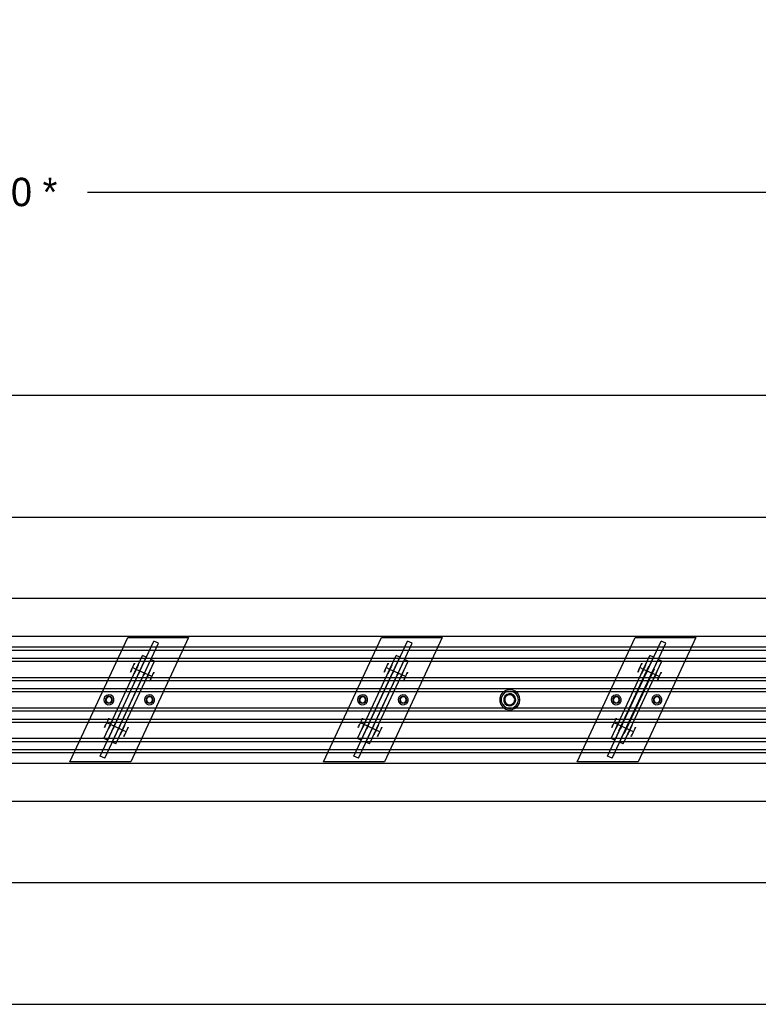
# Model space of a CAD drawing. Header units: millimetres. Extents: x 0 to 5490, y -1212 to 1798.
# Tile 4 of 14: x 2017 to 2745, y -1000 to -30. Entities that reach past the tile are written whole.
import ezdxf

# ---------------------------------------------------------------- set-up
doc = ezdxf.new("R2010")
doc.units = ezdxf.units.MM
doc.layers.add('TI-CONTEXT', color=8, linetype='Continuous')
doc.layers.add('TI-PRODUCT', color=7, linetype='Continuous')
doc.dimstyles.get("Standard").update_dxf_attribs({"dimtxt": 2.5, "dimasz": 2.5, "dimexe": 1.25, "dimexo": 0.625, "dimtad": 1, "dimtxsty": 'Standard', "dimcen": 2.5, "dimazin": 3, "dimtfac": 1, "dimtmove": 0, "dimatfit": 3, "dimarcsym": 0})

# ---------------------------------------------------------------- blocks, each defined once
blk = doc.blocks.new('_CLOSEDFILLED')
at = {"color": 0, "linetype": 'ByBlock'}
blk.add_solid([(-1, 0.164), (0, 0), (-1, -0.164)], dxfattribs=at)
blk = doc.blocks.new('*D0')
for p, q in [((0, 0), (0, -200)), ((4000, 0), (4000, -200)), ((16, -200), (1916, -200)), ((2084, -200), (3984, -200))]:
    blk.add_line(p, q)
at = {"layer": 'Defpoints'}
for p in [(0, 0), (4000, 0), (0, -200)]:
    blk.add_point(p, dxfattribs=at)
at = {"xscale": 16, "yscale": 16, "rotation": 180}
blk.add_blockref('_CLOSEDFILLED', (0, -200), dxfattribs=at)
at = {"xscale": 16, "yscale": 16}
blk.add_blockref('_CLOSEDFILLED', (4000, -200), dxfattribs=at)
at = {"insert": (2000, -200), "char_height": 28, "attachment_point": 5}
blk.add_mtext('4000 *', dxfattribs=at)

msp = doc.modelspace()

# ---------------------------------------------------------------- linework, layer by layer
at = {"layer": 'TI-CONTEXT'}
for points in [[(0, -400), (4000, -400)], [(0, -400), (4000, -400)], [(0, -520), (4000, -520)], [(0, -600), (4000, -600)], [(2506, -700), (2505.481, -697.56), (2504.015, -695.541), (2501.854, -694.294), (2499.373, -694.033), (2497, -694.804), (2495.146, -696.473), (2494.131, -698.753), (2494.131, -701.247), (2495.146, -703.527), (2497, -705.196), (2499.373, -705.967), (2501.854, -705.706), (2504.015, -704.459), (2505.481, -702.44), (2506, -700)], [(2506, -700), (2505.481, -697.56), (2504.015, -695.541), (2501.854, -694.294), (2499.373, -694.033), (2497, -694.804), (2495.146, -696.473), (2494.131, -698.753), (2494.131, -701.247), (2495.146, -703.527), (2497, -705.196), (2499.373, -705.967), (2501.854, -705.706), (2504.015, -704.459), (2505.481, -702.44), (2506, -700)], [(0, -800), (4000, -800)], [(0, -880), (4000, -880)], [(0, -1000), (4000, -1000)], [(0, -1000), (4000, -1000)]]:
    msp.add_lwpolyline(points, dxfattribs=at)
at = {"layer": 'TI-PRODUCT'}
for points in [[(0, -637.5), (4000, -637.5)], [(0, -637.5), (4000, -637.5)], [(2066.473, -761.176), (2123.527, -638.824)], [(2066.473, -761.176), (2123.527, -638.824)], [(2123.527, -638.824), (2183.527, -638.824)], [(2123.527, -638.824), (2183.527, -638.824)], [(2183.527, -638.824), (2126.473, -761.176)], [(2183.527, -638.824), (2126.473, -761.176)], [(2316.473, -761.176), (2373.527, -638.824)], [(2316.473, -761.176), (2373.527, -638.824)], [(2373.527, -638.824), (2433.527, -638.824)], [(2373.527, -638.824), (2433.527, -638.824)], [(2433.527, -638.824), (2376.473, -761.176)], [(2433.527, -638.824), (2376.473, -761.176)], [(2566.473, -761.176), (2623.527, -638.824)], [(2566.473, -761.176), (2623.527, -638.824)], [(2623.527, -638.824), (2683.527, -638.824)], [(2623.527, -638.824), (2683.527, -638.824)], [(2683.527, -638.824), (2626.473, -761.176)], [(2683.527, -638.824), (2626.473, -761.176)], [(0, -648), (4000, -648)], [(2096.321, -755.588), (2149.148, -642.299)], [(2096.321, -755.588), (2149.148, -642.299)], [(2100.852, -757.701), (2153.679, -644.412)], [(2100.852, -757.701), (2153.679, -644.412)], [(2153.679, -644.412), (2149.148, -642.299)], [(2153.679, -644.412), (2149.148, -642.299)], [(2346.321, -755.588), (2399.148, -642.299)], [(2346.321, -755.588), (2399.148, -642.299)], [(2350.852, -757.701), (2403.679, -644.412)], [(2350.852, -757.701), (2403.679, -644.412)], [(2403.679, -644.412), (2399.148, -642.299)], [(2403.679, -644.412), (2399.148, -642.299)], [(2596.321, -755.588), (2649.148, -642.299)], [(2596.321, -755.588), (2649.148, -642.299)], [(2600.852, -757.701), (2653.679, -644.412)], [(2600.852, -757.701), (2653.679, -644.412)], [(2653.679, -644.412), (2649.148, -642.299)], [(2653.679, -644.412), (2649.148, -642.299)], [(0, -651), (4000, -651)], [(0, -659), (4000, -659)], [(2100.091, -738.037), (2138.127, -656.469)], [(2100.091, -738.037), (2138.127, -656.469)], [(2103.716, -739.727), (2141.752, -658.16)], [(2103.716, -739.727), (2141.752, -658.16)], [(2141.752, -658.16), (2138.127, -656.469)], [(2141.752, -658.16), (2138.127, -656.469)], [(2350.091, -738.037), (2388.127, -656.469)], [(2350.091, -738.037), (2388.127, -656.469)], [(2353.716, -739.727), (2391.752, -658.16)], [(2353.716, -739.727), (2391.752, -658.16)], [(2391.752, -658.16), (2388.127, -656.469)], [(2391.752, -658.16), (2388.127, -656.469)], [(2600.091, -738.037), (2638.127, -656.469)], [(2600.091, -738.037), (2638.127, -656.469)], [(2603.716, -739.727), (2641.752, -658.16)], [(2603.716, -739.727), (2641.752, -658.16)], [(2641.752, -658.16), (2638.127, -656.469)], [(2641.752, -658.16), (2638.127, -656.469)], [(0, -662), (4000, -662)], [(2108.248, -741.84), (2146.284, -660.273)], [(2108.248, -741.84), (2146.284, -660.273)], [(2111.873, -743.531), (2149.909, -661.963)], [(2111.873, -743.531), (2149.909, -661.963)], [(2128.162, -668.373), (2129.144, -666.267), (2129.901, -664.644), (2130.26, -663.875), (2130.138, -664.136), (2129.564, -665.368), (2128.668, -667.289), (2127.657, -669.458), (2126.761, -671.378), (2126.187, -672.61), (2126.065, -672.872), (2126.423, -672.103), (2127.18, -670.479), (2128.162, -668.373)], [(2131.788, -670.064), (2128.162, -668.373)], [(2131.788, -670.064), (2132.77, -667.958), (2133.527, -666.334), (2133.885, -665.565), (2133.763, -665.827), (2133.189, -667.059), (2132.293, -668.979), (2131.282, -671.148), (2130.386, -673.069), (2129.812, -674.301), (2129.69, -674.562), (2130.049, -673.793), (2130.806, -672.17), (2131.788, -670.064)], [(2131.788, -670.064), (2132.587, -668.349), (2133.133, -667.178), (2133.252, -666.924), (2132.905, -667.666), (2132.204, -669.17), (2131.371, -670.957), (2130.67, -672.461), (2130.323, -673.204), (2130.442, -672.949), (2130.988, -671.779), (2131.788, -670.064)], [(2131.788, -670.064), (2132.533, -668.466), (2132.993, -667.478), (2132.993, -667.478), (2132.533, -668.466), (2131.788, -670.064), (2131.042, -671.662), (2130.582, -672.65), (2130.582, -672.65), (2131.042, -671.662), (2131.788, -670.064)], [(2135.413, -671.754), (2136.212, -670.039), (2136.758, -668.869), (2136.877, -668.614), (2136.531, -669.357), (2135.83, -670.861), (2134.996, -672.648), (2134.295, -674.152), (2133.949, -674.894), (2134.067, -674.64), (2134.613, -673.469), (2135.413, -671.754)], [(2135.413, -671.754), (2136.212, -670.039), (2136.758, -668.869), (2136.877, -668.614), (2136.531, -669.357), (2135.83, -670.861), (2134.996, -672.648), (2134.295, -674.152), (2133.949, -674.894), (2134.067, -674.64), (2134.613, -673.469), (2135.413, -671.754)], [(2149.909, -661.963), (2146.284, -660.273)], [(2149.909, -661.963), (2146.284, -660.273)], [(2358.248, -741.84), (2396.284, -660.273)], [(2358.248, -741.84), (2396.284, -660.273)], [(2361.873, -743.531), (2399.909, -661.963)], [(2361.873, -743.531), (2399.909, -661.963)], [(2378.162, -668.373), (2379.144, -666.267), (2379.901, -664.644), (2380.26, -663.875), (2380.138, -664.136), (2379.564, -665.368), (2378.668, -667.289), (2377.657, -669.458), (2376.761, -671.378), (2376.187, -672.61), (2376.065, -672.872), (2376.423, -672.103), (2377.18, -670.479), (2378.162, -668.373)], [(2381.788, -670.064), (2378.162, -668.373)], [(2381.788, -670.064), (2382.77, -667.958), (2383.527, -666.334), (2383.885, -665.565), (2383.763, -665.827), (2383.189, -667.059), (2382.293, -668.979), (2381.282, -671.148), (2380.386, -673.069), (2379.812, -674.301), (2379.69, -674.562), (2380.049, -673.793), (2380.806, -672.17), (2381.788, -670.064)], [(2381.788, -670.064), (2382.587, -668.349), (2383.133, -667.178), (2383.252, -666.924), (2382.905, -667.666), (2382.204, -669.17), (2381.371, -670.957), (2380.67, -672.461), (2380.323, -673.204), (2380.442, -672.949), (2380.988, -671.779), (2381.788, -670.064)], [(2381.788, -670.064), (2382.533, -668.466), (2382.993, -667.478), (2382.993, -667.478), (2382.533, -668.466), (2381.788, -670.064), (2381.042, -671.662), (2380.582, -672.65), (2380.582, -672.65), (2381.042, -671.662), (2381.788, -670.064)], [(2385.413, -671.754), (2386.212, -670.039), (2386.758, -668.869), (2386.877, -668.614), (2386.531, -669.357), (2385.83, -670.861), (2384.996, -672.648), (2384.295, -674.152), (2383.949, -674.894), (2384.067, -674.64), (2384.613, -673.469), (2385.413, -671.754)], [(2385.413, -671.754), (2386.212, -670.039), (2386.758, -668.869), (2386.877, -668.614), (2386.531, -669.357), (2385.83, -670.861), (2384.996, -672.648), (2384.295, -674.152), (2383.949, -674.894), (2384.067, -674.64), (2384.613, -673.469), (2385.413, -671.754)], [(2399.909, -661.963), (2396.284, -660.273)], [(2399.909, -661.963), (2396.284, -660.273)], [(2607.489, -730.453), (2637.073, -667.011)], [(2607.489, -730.453), (2637.073, -667.011)], [(2607.943, -730.664), (2637.526, -667.223)], [(2607.943, -730.664), (2637.526, -667.223)], [(2608.248, -741.84), (2646.284, -660.273)], [(2608.248, -741.84), (2646.284, -660.273)], [(2611.873, -743.531), (2649.909, -661.963)], [(2611.873, -743.531), (2649.909, -661.963)], [(2628.162, -668.373), (2629.144, -666.267), (2629.901, -664.644), (2630.26, -663.875), (2630.138, -664.136), (2629.564, -665.368), (2628.668, -667.289), (2627.657, -669.458), (2626.761, -671.378), (2626.187, -672.61), (2626.065, -672.872), (2626.423, -672.103), (2627.18, -670.479), (2628.162, -668.373)], [(2631.788, -670.064), (2628.162, -668.373)], [(2631.788, -670.064), (2632.77, -667.958), (2633.527, -666.334), (2633.885, -665.565), (2633.763, -665.827), (2633.189, -667.059), (2632.293, -668.979), (2631.282, -671.148), (2630.386, -673.069), (2629.812, -674.301), (2629.69, -674.562), (2630.049, -673.793), (2630.806, -672.17), (2631.788, -670.064)], [(2631.788, -670.064), (2632.587, -668.349), (2633.133, -667.178), (2633.252, -666.924), (2632.905, -667.666), (2632.204, -669.17), (2631.371, -670.957), (2630.67, -672.461), (2630.323, -673.204), (2630.442, -672.949), (2630.988, -671.779), (2631.788, -670.064)], [(2631.788, -670.064), (2632.533, -668.466), (2632.993, -667.478), (2632.993, -667.478), (2632.533, -668.466), (2631.788, -670.064), (2631.042, -671.662), (2630.582, -672.65), (2630.582, -672.65), (2631.042, -671.662), (2631.788, -670.064)], [(2635.413, -671.754), (2636.212, -670.039), (2636.758, -668.869), (2636.877, -668.614), (2636.531, -669.357), (2635.83, -670.861), (2634.996, -672.648), (2634.295, -674.152), (2633.949, -674.894), (2634.067, -674.64), (2634.613, -673.469), (2635.413, -671.754)], [(2635.413, -671.754), (2636.212, -670.039), (2636.758, -668.869), (2636.877, -668.614), (2636.531, -669.357), (2635.83, -670.861), (2634.996, -672.648), (2634.295, -674.152), (2633.949, -674.894), (2634.067, -674.64), (2634.613, -673.469), (2635.413, -671.754)], [(2637.526, -667.223), (2637.073, -667.011)], [(2637.526, -667.223), (2637.073, -667.011)], [(2649.909, -661.963), (2646.284, -660.273)], [(2649.909, -661.963), (2646.284, -660.273)], [(0, -678), (4000, -678)], [(2135.413, -671.754), (2131.788, -670.064)], [(2143.57, -675.558), (2131.788, -670.064)], [(2139.944, -673.867), (2135.413, -671.754)], [(2139.944, -673.867), (2140.744, -672.152), (2141.29, -670.982), (2141.408, -670.728), (2141.062, -671.47), (2140.361, -672.974), (2139.528, -674.761), (2138.826, -676.265), (2138.48, -677.007), (2138.599, -676.753), (2139.145, -675.582), (2139.944, -673.867)], [(2139.944, -673.867), (2140.744, -672.152), (2141.29, -670.982), (2141.408, -670.728), (2141.062, -671.47), (2140.361, -672.974), (2139.528, -674.761), (2138.826, -676.265), (2138.48, -677.007), (2138.599, -676.753), (2139.145, -675.582), (2139.944, -673.867)], [(2143.57, -675.558), (2139.944, -673.867)], [(2143.57, -675.558), (2144.552, -673.452), (2145.309, -671.828), (2145.667, -671.059), (2145.545, -671.321), (2144.971, -672.553), (2144.075, -674.473), (2143.064, -676.642), (2142.168, -678.563), (2141.594, -679.795), (2141.472, -680.056), (2141.831, -679.287), (2142.588, -677.664), (2143.57, -675.558)], [(2143.57, -675.558), (2144.369, -673.843), (2144.915, -672.672), (2145.034, -672.418), (2144.687, -673.16), (2143.986, -674.664), (2143.153, -676.451), (2142.452, -677.955), (2142.105, -678.698), (2142.224, -678.443), (2142.77, -677.273), (2143.57, -675.558)], [(2143.57, -675.558), (2144.315, -673.96), (2144.775, -672.972), (2144.775, -672.972), (2144.315, -673.96), (2143.57, -675.558), (2142.824, -677.156), (2142.364, -678.144), (2142.364, -678.144), (2142.824, -677.156), (2143.57, -675.558)], [(2147.195, -677.248), (2143.57, -675.558)], [(2147.195, -677.248), (2148.177, -675.142), (2148.934, -673.519), (2149.292, -672.75), (2149.171, -673.011), (2148.596, -674.243), (2147.7, -676.164), (2146.689, -678.333), (2145.794, -680.253), (2145.219, -681.485), (2145.097, -681.747), (2145.456, -680.978), (2146.213, -679.354), (2147.195, -677.248)], [(2385.413, -671.754), (2381.788, -670.064)], [(2393.57, -675.558), (2381.788, -670.064)], [(2389.944, -673.867), (2385.413, -671.754)], [(2389.944, -673.867), (2390.744, -672.152), (2391.29, -670.982), (2391.408, -670.728), (2391.062, -671.47), (2390.361, -672.974), (2389.528, -674.761), (2388.826, -676.265), (2388.48, -677.007), (2388.599, -676.753), (2389.145, -675.582), (2389.944, -673.867)], [(2389.944, -673.867), (2390.744, -672.152), (2391.29, -670.982), (2391.408, -670.728), (2391.062, -671.47), (2390.361, -672.974), (2389.528, -674.761), (2388.826, -676.265), (2388.48, -677.007), (2388.599, -676.753), (2389.145, -675.582), (2389.944, -673.867)], [(2393.57, -675.558), (2389.944, -673.867)], [(2393.57, -675.558), (2394.552, -673.452), (2395.309, -671.828), (2395.667, -671.059), (2395.545, -671.321), (2394.971, -672.553), (2394.075, -674.473), (2393.064, -676.642), (2392.168, -678.563), (2391.594, -679.795), (2391.472, -680.056), (2391.831, -679.287), (2392.588, -677.664), (2393.57, -675.558)], [(2393.57, -675.558), (2394.369, -673.843), (2394.915, -672.672), (2395.034, -672.418), (2394.687, -673.16), (2393.986, -674.664), (2393.153, -676.451), (2392.452, -677.955), (2392.105, -678.698), (2392.224, -678.443), (2392.77, -677.273), (2393.57, -675.558)], [(2393.57, -675.558), (2394.315, -673.96), (2394.775, -672.972), (2394.775, -672.972), (2394.315, -673.96), (2393.57, -675.558), (2392.824, -677.156), (2392.364, -678.144), (2392.364, -678.144), (2392.824, -677.156), (2393.57, -675.558)], [(2397.195, -677.248), (2393.57, -675.558)], [(2397.195, -677.248), (2398.177, -675.142), (2398.934, -673.519), (2399.292, -672.75), (2399.171, -673.011), (2398.596, -674.243), (2397.7, -676.164), (2396.689, -678.333), (2395.794, -680.253), (2395.219, -681.485), (2395.097, -681.747), (2395.456, -680.978), (2396.213, -679.354), (2397.195, -677.248)], [(2612.474, -732.777), (2642.057, -669.336)], [(2612.474, -732.777), (2642.057, -669.336)], [(2612.927, -732.989), (2642.511, -669.547)], [(2612.927, -732.989), (2642.511, -669.547)], [(2635.413, -671.754), (2631.788, -670.064)], [(2643.57, -675.558), (2631.788, -670.064)], [(2639.944, -673.867), (2635.413, -671.754)], [(2639.944, -673.867), (2640.744, -672.152), (2641.29, -670.982), (2641.408, -670.728), (2641.062, -671.47), (2640.361, -672.974), (2639.528, -674.761), (2638.826, -676.265), (2638.48, -677.007), (2638.599, -676.753), (2639.145, -675.582), (2639.944, -673.867)], [(2639.944, -673.867), (2640.744, -672.152), (2641.29, -670.982), (2641.408, -670.728), (2641.062, -671.47), (2640.361, -672.974), (2639.528, -674.761), (2638.826, -676.265), (2638.48, -677.007), (2638.599, -676.753), (2639.145, -675.582), (2639.944, -673.867)], [(2643.57, -675.558), (2639.944, -673.867)], [(2643.57, -675.558), (2644.552, -673.452), (2645.309, -671.828), (2645.667, -671.059), (2645.545, -671.321), (2644.971, -672.553), (2644.075, -674.473), (2643.064, -676.642), (2642.168, -678.563), (2641.594, -679.795), (2641.472, -680.056), (2641.831, -679.287), (2642.588, -677.664), (2643.57, -675.558)], [(2642.511, -669.547), (2642.057, -669.336)], [(2642.511, -669.547), (2642.057, -669.336)], [(2643.57, -675.558), (2644.369, -673.843), (2644.915, -672.672), (2645.034, -672.418), (2644.687, -673.16), (2643.986, -674.664), (2643.153, -676.451), (2642.452, -677.955), (2642.105, -678.698), (2642.224, -678.443), (2642.77, -677.273), (2643.57, -675.558)], [(2643.57, -675.558), (2644.315, -673.96), (2644.775, -672.972), (2644.775, -672.972), (2644.315, -673.96), (2643.57, -675.558), (2642.824, -677.156), (2642.364, -678.144), (2642.364, -678.144), (2642.824, -677.156), (2643.57, -675.558)], [(2647.195, -677.248), (2643.57, -675.558)], [(2647.195, -677.248), (2648.177, -675.142), (2648.934, -673.519), (2649.292, -672.75), (2649.171, -673.011), (2648.596, -674.243), (2647.7, -676.164), (2646.689, -678.333), (2645.794, -680.253), (2645.219, -681.485), (2645.097, -681.747), (2645.456, -680.978), (2646.213, -679.354), (2647.195, -677.248)], [(0, -681), (4000, -681)], [(0, -689), (4000, -689)], [(0, -692), (4000, -692)], [(2107.113, -695.468), (2104.765, -695.006), (2102.471, -695.687), (2100.756, -697.356), (2100.014, -699.631), (2100.413, -701.991), (2101.864, -703.894), (2104.033, -704.906), (2106.423, -704.793), (2108.488, -703.583), (2109.753, -701.551), (2109.93, -699.165), (2108.977, -696.97), (2107.113, -695.468)], [(2107.113, -695.468), (2104.765, -695.006), (2102.471, -695.687), (2100.756, -697.356), (2100.014, -699.631), (2100.413, -701.991), (2101.864, -703.894), (2104.033, -704.906), (2106.423, -704.793), (2108.488, -703.583), (2109.753, -701.551), (2109.93, -699.165), (2108.977, -696.97), (2107.113, -695.468)], [(2106.479, -696.828), (2104.529, -696.532), (2102.729, -697.337), (2101.65, -698.987), (2101.634, -700.959), (2102.687, -702.627), (2104.474, -703.46), (2106.429, -703.195), (2107.929, -701.916), (2108.5, -700.028), (2107.959, -698.131), (2106.479, -696.828)], [(2106.479, -696.828), (2104.529, -696.532), (2102.729, -697.337), (2101.65, -698.987), (2101.634, -700.959), (2102.687, -702.627), (2104.474, -703.46), (2106.429, -703.195), (2107.929, -701.916), (2108.5, -700.028), (2107.959, -698.131), (2106.479, -696.828)], [(2106.479, -696.828), (2104.529, -696.532), (2102.729, -697.337), (2101.65, -698.987), (2101.634, -700.959), (2102.687, -702.627), (2104.474, -703.46), (2106.429, -703.195), (2107.929, -701.916), (2108.5, -700.028), (2107.959, -698.131), (2106.479, -696.828)], [(2106.479, -696.828), (2104.529, -696.532), (2102.729, -697.337), (2101.65, -698.987), (2101.634, -700.959), (2102.687, -702.627), (2104.474, -703.46), (2106.429, -703.195), (2107.929, -701.916), (2108.5, -700.028), (2107.959, -698.131), (2106.479, -696.828)], [(2106.268, -697.281), (2104.428, -697.055), (2102.806, -697.954), (2102.022, -699.634), (2102.376, -701.454), (2103.732, -702.719), (2105.572, -702.945), (2107.194, -702.046), (2107.978, -700.366), (2107.624, -698.546), (2106.268, -697.281)], [(2106.268, -697.281), (2104.428, -697.055), (2102.806, -697.954), (2102.022, -699.634), (2102.376, -701.454), (2103.732, -702.719), (2105.572, -702.945), (2107.194, -702.046), (2107.978, -700.366), (2107.624, -698.546), (2106.268, -697.281)], [(2147.113, -695.468), (2144.765, -695.006), (2142.471, -695.687), (2140.756, -697.356), (2140.014, -699.631), (2140.413, -701.991), (2141.864, -703.894), (2144.033, -704.906), (2146.423, -704.793), (2148.488, -703.583), (2149.753, -701.551), (2149.93, -699.165), (2148.977, -696.97), (2147.113, -695.468)], [(2147.113, -695.468), (2144.765, -695.006), (2142.471, -695.687), (2140.756, -697.356), (2140.014, -699.631), (2140.413, -701.991), (2141.864, -703.894), (2144.033, -704.906), (2146.423, -704.793), (2148.488, -703.583), (2149.753, -701.551), (2149.93, -699.165), (2148.977, -696.97), (2147.113, -695.468)], [(2146.479, -696.828), (2144.529, -696.532), (2142.729, -697.337), (2141.65, -698.987), (2141.634, -700.959), (2142.687, -702.627), (2144.474, -703.46), (2146.429, -703.195), (2147.929, -701.916), (2148.5, -700.028), (2147.959, -698.131), (2146.479, -696.828)], [(2146.479, -696.828), (2144.529, -696.532), (2142.729, -697.337), (2141.65, -698.987), (2141.634, -700.959), (2142.687, -702.627), (2144.474, -703.46), (2146.429, -703.195), (2147.929, -701.916), (2148.5, -700.028), (2147.959, -698.131), (2146.479, -696.828)], [(2146.479, -696.828), (2144.529, -696.532), (2142.729, -697.337), (2141.65, -698.987), (2141.634, -700.959), (2142.687, -702.627), (2144.474, -703.46), (2146.429, -703.195), (2147.929, -701.916), (2148.5, -700.028), (2147.959, -698.131), (2146.479, -696.828)], [(2146.479, -696.828), (2144.529, -696.532), (2142.729, -697.337), (2141.65, -698.987), (2141.634, -700.959), (2142.687, -702.627), (2144.474, -703.46), (2146.429, -703.195), (2147.929, -701.916), (2148.5, -700.028), (2147.959, -698.131), (2146.479, -696.828)], [(2146.268, -697.281), (2144.428, -697.055), (2142.806, -697.954), (2142.022, -699.634), (2142.376, -701.454), (2143.732, -702.719), (2145.572, -702.945), (2147.194, -702.046), (2147.978, -700.366), (2147.624, -698.546), (2146.268, -697.281)], [(2146.268, -697.281), (2144.428, -697.055), (2142.806, -697.954), (2142.022, -699.634), (2142.376, -701.454), (2143.732, -702.719), (2145.572, -702.945), (2147.194, -702.046), (2147.978, -700.366), (2147.624, -698.546), (2146.268, -697.281)], [(2357.113, -695.468), (2354.765, -695.006), (2352.471, -695.687), (2350.756, -697.356), (2350.014, -699.631), (2350.413, -701.991), (2351.864, -703.894), (2354.033, -704.906), (2356.423, -704.793), (2358.488, -703.583), (2359.753, -701.551), (2359.93, -699.165), (2358.977, -696.97), (2357.113, -695.468)], [(2357.113, -695.468), (2354.765, -695.006), (2352.471, -695.687), (2350.756, -697.356), (2350.014, -699.631), (2350.413, -701.991), (2351.864, -703.894), (2354.033, -704.906), (2356.423, -704.793), (2358.488, -703.583), (2359.753, -701.551), (2359.93, -699.165), (2358.977, -696.97), (2357.113, -695.468)], [(2356.479, -696.828), (2354.529, -696.532), (2352.729, -697.337), (2351.65, -698.987), (2351.634, -700.959), (2352.687, -702.627), (2354.474, -703.46), (2356.429, -703.195), (2357.929, -701.916), (2358.5, -700.028), (2357.959, -698.131), (2356.479, -696.828)], [(2356.479, -696.828), (2354.529, -696.532), (2352.729, -697.337), (2351.65, -698.987), (2351.634, -700.959), (2352.687, -702.627), (2354.474, -703.46), (2356.429, -703.195), (2357.929, -701.916), (2358.5, -700.028), (2357.959, -698.131), (2356.479, -696.828)], [(2356.479, -696.828), (2354.529, -696.532), (2352.729, -697.337), (2351.65, -698.987), (2351.634, -700.959), (2352.687, -702.627), (2354.474, -703.46), (2356.429, -703.195), (2357.929, -701.916), (2358.5, -700.028), (2357.959, -698.131), (2356.479, -696.828)], [(2356.479, -696.828), (2354.529, -696.532), (2352.729, -697.337), (2351.65, -698.987), (2351.634, -700.959), (2352.687, -702.627), (2354.474, -703.46), (2356.429, -703.195), (2357.929, -701.916), (2358.5, -700.028), (2357.959, -698.131), (2356.479, -696.828)], [(2356.268, -697.281), (2354.428, -697.055), (2352.806, -697.954), (2352.022, -699.634), (2352.376, -701.454), (2353.732, -702.719), (2355.572, -702.945), (2357.194, -702.046), (2357.978, -700.366), (2357.624, -698.546), (2356.268, -697.281)], [(2356.268, -697.281), (2354.428, -697.055), (2352.806, -697.954), (2352.022, -699.634), (2352.376, -701.454), (2353.732, -702.719), (2355.572, -702.945), (2357.194, -702.046), (2357.978, -700.366), (2357.624, -698.546), (2356.268, -697.281)], [(2397.113, -695.468), (2394.765, -695.006), (2392.471, -695.687), (2390.756, -697.356), (2390.014, -699.631), (2390.413, -701.991), (2391.864, -703.894), (2394.033, -704.906), (2396.423, -704.793), (2398.488, -703.583), (2399.753, -701.551), (2399.93, -699.165), (2398.977, -696.97), (2397.113, -695.468)], [(2397.113, -695.468), (2394.765, -695.006), (2392.471, -695.687), (2390.756, -697.356), (2390.014, -699.631), (2390.413, -701.991), (2391.864, -703.894), (2394.033, -704.906), (2396.423, -704.793), (2398.488, -703.583), (2399.753, -701.551), (2399.93, -699.165), (2398.977, -696.97), (2397.113, -695.468)], [(2396.479, -696.828), (2394.529, -696.532), (2392.729, -697.337), (2391.65, -698.987), (2391.634, -700.959), (2392.687, -702.627), (2394.474, -703.46), (2396.429, -703.195), (2397.929, -701.916), (2398.5, -700.028), (2397.959, -698.131), (2396.479, -696.828)], [(2396.479, -696.828), (2394.529, -696.532), (2392.729, -697.337), (2391.65, -698.987), (2391.634, -700.959), (2392.687, -702.627), (2394.474, -703.46), (2396.429, -703.195), (2397.929, -701.916), (2398.5, -700.028), (2397.959, -698.131), (2396.479, -696.828)], [(2396.479, -696.828), (2394.529, -696.532), (2392.729, -697.337), (2391.65, -698.987), (2391.634, -700.959), (2392.687, -702.627), (2394.474, -703.46), (2396.429, -703.195), (2397.929, -701.916), (2398.5, -700.028), (2397.959, -698.131), (2396.479, -696.828)], [(2396.479, -696.828), (2394.529, -696.532), (2392.729, -697.337), (2391.65, -698.987), (2391.634, -700.959), (2392.687, -702.627), (2394.474, -703.46), (2396.429, -703.195), (2397.929, -701.916), (2398.5, -700.028), (2397.959, -698.131), (2396.479, -696.828)], [(2396.268, -697.281), (2394.428, -697.055), (2392.806, -697.954), (2392.022, -699.634), (2392.376, -701.454), (2393.732, -702.719), (2395.572, -702.945), (2397.194, -702.046), (2397.978, -700.366), (2397.624, -698.546), (2396.268, -697.281)], [(2396.268, -697.281), (2394.428, -697.055), (2392.806, -697.954), (2392.022, -699.634), (2392.376, -701.454), (2393.732, -702.719), (2395.572, -702.945), (2397.194, -702.046), (2397.978, -700.366), (2397.624, -698.546), (2396.268, -697.281)], [(2510, -700), (2509.458, -696.753), (2507.891, -693.858), (2505.469, -691.628), (2502.455, -690.306), (2499.174, -690.034), (2495.983, -690.842), (2493.227, -692.643), (2491.205, -695.241), (2490.136, -698.354), (2490.136, -701.646), (2491.205, -704.759), (2493.227, -707.357), (2495.983, -709.158), (2499.174, -709.966), (2502.455, -709.694), (2505.469, -708.372), (2507.891, -706.142), (2509.458, -703.247), (2510, -700)], [(2510, -700), (2509.458, -696.753), (2507.891, -693.858), (2505.469, -691.628), (2502.455, -690.306), (2499.174, -690.034), (2495.983, -690.842), (2493.227, -692.643), (2491.205, -695.241), (2490.136, -698.354), (2490.136, -701.646), (2491.205, -704.759), (2493.227, -707.357), (2495.983, -709.158), (2499.174, -709.966), (2502.455, -709.694), (2505.469, -708.372), (2507.891, -706.142), (2509.458, -703.247), (2510, -700)], [(2508.5, -700), (2507.926, -696.929), (2506.282, -694.274), (2503.789, -692.391), (2500.784, -691.536), (2497.674, -691.824), (2494.878, -693.217), (2492.773, -695.525), (2491.645, -698.438), (2491.645, -701.562), (2492.773, -704.475), (2494.878, -706.783), (2497.674, -708.176), (2500.784, -708.464), (2503.789, -707.609), (2506.282, -705.726), (2507.926, -703.071), (2508.5, -700)], [(2508.5, -700), (2507.926, -696.929), (2506.282, -694.274), (2503.789, -692.391), (2500.784, -691.536), (2497.674, -691.824), (2494.878, -693.217), (2492.773, -695.525), (2491.645, -698.438), (2491.645, -701.562), (2492.773, -704.475), (2494.878, -706.783), (2497.674, -708.176), (2500.784, -708.464), (2503.789, -707.609), (2506.282, -705.726), (2507.926, -703.071), (2508.5, -700)], [(2506, -700), (2505.481, -697.56), (2504.015, -695.541), (2501.854, -694.294), (2499.373, -694.033), (2497, -694.804), (2495.146, -696.473), (2494.131, -698.753), (2494.131, -701.247), (2495.146, -703.527), (2497, -705.196), (2499.373, -705.967), (2501.854, -705.706), (2504.015, -704.459), (2505.481, -702.44), (2506, -700)], [(2506, -700), (2505.481, -697.56), (2504.015, -695.541), (2501.854, -694.294), (2499.373, -694.033), (2497, -694.804), (2495.146, -696.473), (2494.131, -698.753), (2494.131, -701.247), (2495.146, -703.527), (2497, -705.196), (2499.373, -705.967), (2501.854, -705.706), (2504.015, -704.459), (2505.481, -702.44), (2506, -700)], [(2505, -700), (2504.427, -697.676), (2502.84, -695.885), (2500.603, -695.036), (2498.227, -695.325), (2496.257, -696.684), (2495.145, -698.803), (2495.145, -701.197), (2496.257, -703.316), (2498.227, -704.675), (2500.603, -704.964), (2502.84, -704.115), (2504.427, -702.324), (2505, -700)], [(2505, -700), (2504.427, -697.676), (2502.84, -695.885), (2500.603, -695.036), (2498.227, -695.325), (2496.257, -696.684), (2495.145, -698.803), (2495.145, -701.197), (2496.257, -703.316), (2498.227, -704.675), (2500.603, -704.964), (2502.84, -704.115), (2504.427, -702.324), (2505, -700)], [(2505, -700), (2504.427, -697.676), (2502.84, -695.885), (2500.603, -695.036), (2498.227, -695.325), (2496.257, -696.684), (2495.145, -698.803), (2495.145, -701.197), (2496.257, -703.316), (2498.227, -704.675), (2500.603, -704.964), (2502.84, -704.115), (2504.427, -702.324), (2505, -700)], [(2607.113, -695.468), (2604.765, -695.006), (2602.471, -695.687), (2600.756, -697.356), (2600.014, -699.631), (2600.413, -701.991), (2601.864, -703.894), (2604.033, -704.906), (2606.423, -704.793), (2608.488, -703.583), (2609.753, -701.551), (2609.93, -699.165), (2608.977, -696.97), (2607.113, -695.468)], [(2607.113, -695.468), (2604.765, -695.006), (2602.471, -695.687), (2600.756, -697.356), (2600.014, -699.631), (2600.413, -701.991), (2601.864, -703.894), (2604.033, -704.906), (2606.423, -704.793), (2608.488, -703.583), (2609.753, -701.551), (2609.93, -699.165), (2608.977, -696.97), (2607.113, -695.468)], [(2606.479, -696.828), (2604.529, -696.532), (2602.729, -697.337), (2601.65, -698.987), (2601.634, -700.959), (2602.687, -702.627), (2604.474, -703.46), (2606.429, -703.195), (2607.929, -701.916), (2608.5, -700.028), (2607.959, -698.131), (2606.479, -696.828)], [(2606.479, -696.828), (2604.529, -696.532), (2602.729, -697.337), (2601.65, -698.987), (2601.634, -700.959), (2602.687, -702.627), (2604.474, -703.46), (2606.429, -703.195), (2607.929, -701.916), (2608.5, -700.028), (2607.959, -698.131), (2606.479, -696.828)], [(2606.479, -696.828), (2604.529, -696.532), (2602.729, -697.337), (2601.65, -698.987), (2601.634, -700.959), (2602.687, -702.627), (2604.474, -703.46), (2606.429, -703.195), (2607.929, -701.916), (2608.5, -700.028), (2607.959, -698.131), (2606.479, -696.828)], [(2606.479, -696.828), (2604.529, -696.532), (2602.729, -697.337), (2601.65, -698.987), (2601.634, -700.959), (2602.687, -702.627), (2604.474, -703.46), (2606.429, -703.195), (2607.929, -701.916), (2608.5, -700.028), (2607.959, -698.131), (2606.479, -696.828)], [(2606.268, -697.281), (2604.428, -697.055), (2602.806, -697.954), (2602.022, -699.634), (2602.376, -701.454), (2603.732, -702.719), (2605.572, -702.945), (2607.194, -702.046), (2607.978, -700.366), (2607.624, -698.546), (2606.268, -697.281)], [(2606.268, -697.281), (2604.428, -697.055), (2602.806, -697.954), (2602.022, -699.634), (2602.376, -701.454), (2603.732, -702.719), (2605.572, -702.945), (2607.194, -702.046), (2607.978, -700.366), (2607.624, -698.546), (2606.268, -697.281)], [(2647.113, -695.468), (2644.765, -695.006), (2642.471, -695.687), (2640.756, -697.356), (2640.014, -699.631), (2640.413, -701.991), (2641.864, -703.894), (2644.033, -704.906), (2646.423, -704.793), (2648.488, -703.583), (2649.753, -701.551), (2649.93, -699.165), (2648.977, -696.97), (2647.113, -695.468)], [(2647.113, -695.468), (2644.765, -695.006), (2642.471, -695.687), (2640.756, -697.356), (2640.014, -699.631), (2640.413, -701.991), (2641.864, -703.894), (2644.033, -704.906), (2646.423, -704.793), (2648.488, -703.583), (2649.753, -701.551), (2649.93, -699.165), (2648.977, -696.97), (2647.113, -695.468)], [(2646.479, -696.828), (2644.529, -696.532), (2642.729, -697.337), (2641.65, -698.987), (2641.634, -700.959), (2642.687, -702.627), (2644.474, -703.46), (2646.429, -703.195), (2647.929, -701.916), (2648.5, -700.028), (2647.959, -698.131), (2646.479, -696.828)], [(2646.479, -696.828), (2644.529, -696.532), (2642.729, -697.337), (2641.65, -698.987), (2641.634, -700.959), (2642.687, -702.627), (2644.474, -703.46), (2646.429, -703.195), (2647.929, -701.916), (2648.5, -700.028), (2647.959, -698.131), (2646.479, -696.828)], [(2646.479, -696.828), (2644.529, -696.532), (2642.729, -697.337), (2641.65, -698.987), (2641.634, -700.959), (2642.687, -702.627), (2644.474, -703.46), (2646.429, -703.195), (2647.929, -701.916), (2648.5, -700.028), (2647.959, -698.131), (2646.479, -696.828)], [(2646.479, -696.828), (2644.529, -696.532), (2642.729, -697.337), (2641.65, -698.987), (2641.634, -700.959), (2642.687, -702.627), (2644.474, -703.46), (2646.429, -703.195), (2647.929, -701.916), (2648.5, -700.028), (2647.959, -698.131), (2646.479, -696.828)], [(2646.268, -697.281), (2644.428, -697.055), (2642.806, -697.954), (2642.022, -699.634), (2642.376, -701.454), (2643.732, -702.719), (2645.572, -702.945), (2647.194, -702.046), (2647.978, -700.366), (2647.624, -698.546), (2646.268, -697.281)], [(2646.268, -697.281), (2644.428, -697.055), (2642.806, -697.954), (2642.022, -699.634), (2642.376, -701.454), (2643.732, -702.719), (2645.572, -702.945), (2647.194, -702.046), (2647.978, -700.366), (2647.624, -698.546), (2646.268, -697.281)], [(0, -708), (4000, -708)], [(0, -711), (4000, -711)], [(0, -719), (4000, -719)], [(0, -722), (4000, -722)], [(2102.805, -722.752), (2103.787, -720.646), (2104.544, -719.022), (2104.903, -718.253), (2104.781, -718.515), (2104.206, -719.747), (2103.311, -721.667), (2102.3, -723.836), (2101.404, -725.757), (2100.829, -726.989), (2100.708, -727.25), (2101.066, -726.481), (2101.823, -724.858), (2102.805, -722.752)], [(2106.43, -724.442), (2102.805, -722.752)], [(2106.43, -724.442), (2107.412, -722.336), (2108.169, -720.713), (2108.528, -719.944), (2108.406, -720.205), (2107.832, -721.437), (2106.936, -723.358), (2105.925, -725.527), (2105.029, -727.447), (2104.455, -728.679), (2104.333, -728.941), (2104.691, -728.172), (2105.448, -726.548), (2106.43, -724.442)], [(2106.43, -724.442), (2107.23, -722.727), (2107.776, -721.557), (2107.895, -721.302), (2107.548, -722.045), (2106.847, -723.549), (2106.014, -725.336), (2105.313, -726.84), (2104.966, -727.582), (2105.085, -727.328), (2105.631, -726.157), (2106.43, -724.442)], [(2106.43, -724.442), (2107.176, -722.844), (2107.636, -721.856), (2107.636, -721.856), (2107.176, -722.844), (2106.43, -724.442), (2105.685, -726.04), (2105.225, -727.028), (2105.225, -727.028), (2105.685, -726.04), (2106.43, -724.442)], [(2110.056, -726.133), (2106.43, -724.442)], [(2118.212, -729.936), (2106.43, -724.442)], [(2110.056, -726.133), (2110.855, -724.418), (2111.401, -723.247), (2111.52, -722.993), (2111.174, -723.735), (2110.472, -725.239), (2109.639, -727.026), (2108.938, -728.53), (2108.592, -729.272), (2108.71, -729.018), (2109.256, -727.848), (2110.056, -726.133)], [(2110.056, -726.133), (2110.855, -724.418), (2111.401, -723.247), (2111.52, -722.993), (2111.174, -723.735), (2110.472, -725.239), (2109.639, -727.026), (2108.938, -728.53), (2108.592, -729.272), (2108.71, -729.018), (2109.256, -727.848), (2110.056, -726.133)], [(2114.587, -728.246), (2110.056, -726.133)], [(2114.587, -728.246), (2115.387, -726.531), (2115.933, -725.36), (2116.051, -725.106), (2115.705, -725.848), (2115.004, -727.352), (2114.17, -729.139), (2113.469, -730.643), (2113.123, -731.386), (2113.242, -731.131), (2113.788, -729.961), (2114.587, -728.246)], [(2114.587, -728.246), (2115.387, -726.531), (2115.933, -725.36), (2116.051, -725.106), (2115.705, -725.848), (2115.004, -727.352), (2114.17, -729.139), (2113.469, -730.643), (2113.123, -731.386), (2113.242, -731.131), (2113.788, -729.961), (2114.587, -728.246)], [(2118.212, -729.936), (2119.194, -727.83), (2119.951, -726.207), (2120.31, -725.438), (2120.188, -725.699), (2119.614, -726.931), (2118.718, -728.852), (2117.707, -731.021), (2116.811, -732.941), (2116.237, -734.173), (2116.115, -734.435), (2116.473, -733.666), (2117.23, -732.042), (2118.212, -729.936)], [(2118.212, -729.936), (2119.012, -728.221), (2119.558, -727.051), (2119.677, -726.796), (2119.33, -727.539), (2118.629, -729.043), (2117.796, -730.83), (2117.095, -732.334), (2116.748, -733.076), (2116.867, -732.822), (2117.413, -731.651), (2118.212, -729.936)], [(2118.212, -729.936), (2118.958, -728.338), (2119.418, -727.35), (2119.418, -727.35), (2118.958, -728.338), (2118.212, -729.936), (2117.467, -731.534), (2117.007, -732.522), (2117.007, -732.522), (2117.467, -731.534), (2118.212, -729.936)], [(2121.838, -731.627), (2122.82, -729.521), (2123.577, -727.897), (2123.935, -727.128), (2123.813, -727.39), (2123.239, -728.622), (2122.343, -730.542), (2121.332, -732.711), (2120.436, -734.632), (2119.862, -735.864), (2119.74, -736.125), (2120.099, -735.356), (2120.856, -733.733), (2121.838, -731.627)], [(2352.805, -722.752), (2353.787, -720.646), (2354.544, -719.022), (2354.903, -718.253), (2354.781, -718.515), (2354.206, -719.747), (2353.311, -721.667), (2352.3, -723.836), (2351.404, -725.757), (2350.829, -726.989), (2350.708, -727.25), (2351.066, -726.481), (2351.823, -724.858), (2352.805, -722.752)], [(2356.43, -724.442), (2352.805, -722.752)], [(2356.43, -724.442), (2357.412, -722.336), (2358.169, -720.713), (2358.528, -719.944), (2358.406, -720.205), (2357.832, -721.437), (2356.936, -723.358), (2355.925, -725.527), (2355.029, -727.447), (2354.455, -728.679), (2354.333, -728.941), (2354.691, -728.172), (2355.448, -726.548), (2356.43, -724.442)], [(2356.43, -724.442), (2357.23, -722.727), (2357.776, -721.557), (2357.895, -721.302), (2357.548, -722.045), (2356.847, -723.549), (2356.014, -725.336), (2355.313, -726.84), (2354.966, -727.582), (2355.085, -727.328), (2355.631, -726.157), (2356.43, -724.442)], [(2356.43, -724.442), (2357.176, -722.844), (2357.636, -721.856), (2357.636, -721.856), (2357.176, -722.844), (2356.43, -724.442), (2355.685, -726.04), (2355.225, -727.028), (2355.225, -727.028), (2355.685, -726.04), (2356.43, -724.442)], [(2360.056, -726.133), (2356.43, -724.442)], [(2368.212, -729.936), (2356.43, -724.442)], [(2360.056, -726.133), (2360.855, -724.418), (2361.401, -723.247), (2361.52, -722.993), (2361.174, -723.735), (2360.472, -725.239), (2359.639, -727.026), (2358.938, -728.53), (2358.592, -729.272), (2358.71, -729.018), (2359.256, -727.848), (2360.056, -726.133)], [(2360.056, -726.133), (2360.855, -724.418), (2361.401, -723.247), (2361.52, -722.993), (2361.174, -723.735), (2360.472, -725.239), (2359.639, -727.026), (2358.938, -728.53), (2358.592, -729.272), (2358.71, -729.018), (2359.256, -727.848), (2360.056, -726.133)], [(2364.587, -728.246), (2360.056, -726.133)], [(2364.587, -728.246), (2365.387, -726.531), (2365.933, -725.36), (2366.051, -725.106), (2365.705, -725.848), (2365.004, -727.352), (2364.17, -729.139), (2363.469, -730.643), (2363.123, -731.386), (2363.242, -731.131), (2363.788, -729.961), (2364.587, -728.246)], [(2364.587, -728.246), (2365.387, -726.531), (2365.933, -725.36), (2366.051, -725.106), (2365.705, -725.848), (2365.004, -727.352), (2364.17, -729.139), (2363.469, -730.643), (2363.123, -731.386), (2363.242, -731.131), (2363.788, -729.961), (2364.587, -728.246)], [(2368.212, -729.936), (2369.194, -727.83), (2369.951, -726.207), (2370.31, -725.438), (2370.188, -725.699), (2369.614, -726.931), (2368.718, -728.852), (2367.707, -731.021), (2366.811, -732.941), (2366.237, -734.173), (2366.115, -734.435), (2366.473, -733.666), (2367.23, -732.042), (2368.212, -729.936)], [(2368.212, -729.936), (2369.012, -728.221), (2369.558, -727.051), (2369.677, -726.796), (2369.33, -727.539), (2368.629, -729.043), (2367.796, -730.83), (2367.095, -732.334), (2366.748, -733.076), (2366.867, -732.822), (2367.413, -731.651), (2368.212, -729.936)], [(2368.212, -729.936), (2368.958, -728.338), (2369.418, -727.35), (2369.418, -727.35), (2368.958, -728.338), (2368.212, -729.936), (2367.467, -731.534), (2367.007, -732.522), (2367.007, -732.522), (2367.467, -731.534), (2368.212, -729.936)], [(2371.838, -731.627), (2372.82, -729.521), (2373.577, -727.897), (2373.935, -727.128), (2373.813, -727.39), (2373.239, -728.622), (2372.343, -730.542), (2371.332, -732.711), (2370.436, -734.632), (2369.862, -735.864), (2369.74, -736.125), (2370.099, -735.356), (2370.856, -733.733), (2371.838, -731.627)], [(2602.805, -722.752), (2603.787, -720.646), (2604.544, -719.022), (2604.903, -718.253), (2604.781, -718.515), (2604.206, -719.747), (2603.311, -721.667), (2602.3, -723.836), (2601.404, -725.757), (2600.829, -726.989), (2600.708, -727.25), (2601.066, -726.481), (2601.823, -724.858), (2602.805, -722.752)], [(2606.43, -724.442), (2602.805, -722.752)], [(2606.43, -724.442), (2607.412, -722.336), (2608.169, -720.713), (2608.528, -719.944), (2608.406, -720.205), (2607.832, -721.437), (2606.936, -723.358), (2605.925, -725.527), (2605.029, -727.447), (2604.455, -728.679), (2604.333, -728.941), (2604.691, -728.172), (2605.448, -726.548), (2606.43, -724.442)], [(2606.43, -724.442), (2607.23, -722.727), (2607.776, -721.557), (2607.895, -721.302), (2607.548, -722.045), (2606.847, -723.549), (2606.014, -725.336), (2605.313, -726.84), (2604.966, -727.582), (2605.085, -727.328), (2605.631, -726.157), (2606.43, -724.442)], [(2606.43, -724.442), (2607.176, -722.844), (2607.636, -721.856), (2607.636, -721.856), (2607.176, -722.844), (2606.43, -724.442), (2605.685, -726.04), (2605.225, -727.028), (2605.225, -727.028), (2605.685, -726.04), (2606.43, -724.442)], [(2610.056, -726.133), (2606.43, -724.442)], [(2618.212, -729.936), (2606.43, -724.442)], [(2610.056, -726.133), (2610.855, -724.418), (2611.401, -723.247), (2611.52, -722.993), (2611.174, -723.735), (2610.472, -725.239), (2609.639, -727.026), (2608.938, -728.53), (2608.592, -729.272), (2608.71, -729.018), (2609.256, -727.848), (2610.056, -726.133)], [(2610.056, -726.133), (2610.855, -724.418), (2611.401, -723.247), (2611.52, -722.993), (2611.174, -723.735), (2610.472, -725.239), (2609.639, -727.026), (2608.938, -728.53), (2608.592, -729.272), (2608.71, -729.018), (2609.256, -727.848), (2610.056, -726.133)], [(2614.587, -728.246), (2610.056, -726.133)], [(2614.587, -728.246), (2615.387, -726.531), (2615.933, -725.36), (2616.051, -725.106), (2615.705, -725.848), (2615.004, -727.352), (2614.17, -729.139), (2613.469, -730.643), (2613.123, -731.386), (2613.242, -731.131), (2613.788, -729.961), (2614.587, -728.246)], [(2614.587, -728.246), (2615.387, -726.531), (2615.933, -725.36), (2616.051, -725.106), (2615.705, -725.848), (2615.004, -727.352), (2614.17, -729.139), (2613.469, -730.643), (2613.123, -731.386), (2613.242, -731.131), (2613.788, -729.961), (2614.587, -728.246)], [(2618.212, -729.936), (2619.194, -727.83), (2619.951, -726.207), (2620.31, -725.438), (2620.188, -725.699), (2619.614, -726.931), (2618.718, -728.852), (2617.707, -731.021), (2616.811, -732.941), (2616.237, -734.173), (2616.115, -734.435), (2616.473, -733.666), (2617.23, -732.042), (2618.212, -729.936)], [(2618.212, -729.936), (2619.012, -728.221), (2619.558, -727.051), (2619.677, -726.796), (2619.33, -727.539), (2618.629, -729.043), (2617.796, -730.83), (2617.095, -732.334), (2616.748, -733.076), (2616.867, -732.822), (2617.413, -731.651), (2618.212, -729.936)], [(2618.212, -729.936), (2618.958, -728.338), (2619.418, -727.35), (2619.418, -727.35), (2618.958, -728.338), (2618.212, -729.936), (2617.467, -731.534), (2617.007, -732.522), (2617.007, -732.522), (2617.467, -731.534), (2618.212, -729.936)], [(2621.838, -731.627), (2622.82, -729.521), (2623.577, -727.897), (2623.935, -727.128), (2623.813, -727.39), (2623.239, -728.622), (2622.343, -730.542), (2621.332, -732.711), (2620.436, -734.632), (2619.862, -735.864), (2619.74, -736.125), (2620.099, -735.356), (2620.856, -733.733), (2621.838, -731.627)], [(2118.212, -729.936), (2114.587, -728.246)], [(2121.838, -731.627), (2118.212, -729.936)], [(2368.212, -729.936), (2364.587, -728.246)], [(2371.838, -731.627), (2368.212, -729.936)], [(2607.943, -730.664), (2607.489, -730.453)], [(2607.943, -730.664), (2607.489, -730.453)], [(2612.927, -732.989), (2612.474, -732.777)], [(2612.927, -732.989), (2612.474, -732.777)], [(2618.212, -729.936), (2614.587, -728.246)], [(2621.838, -731.627), (2618.212, -729.936)], [(0, -738), (4000, -738)], [(0, -741), (4000, -741)], [(2103.716, -739.727), (2100.091, -738.037)], [(2103.716, -739.727), (2100.091, -738.037)], [(2111.873, -743.531), (2108.248, -741.84)], [(2111.873, -743.531), (2108.248, -741.84)], [(2353.716, -739.727), (2350.091, -738.037)], [(2353.716, -739.727), (2350.091, -738.037)], [(2361.873, -743.531), (2358.248, -741.84)], [(2361.873, -743.531), (2358.248, -741.84)], [(2603.716, -739.727), (2600.091, -738.037)], [(2603.716, -739.727), (2600.091, -738.037)], [(2611.873, -743.531), (2608.248, -741.84)], [(2611.873, -743.531), (2608.248, -741.84)], [(0, -749), (4000, -749)], [(0, -752), (4000, -752)], [(2100.852, -757.701), (2096.321, -755.588)], [(2100.852, -757.701), (2096.321, -755.588)], [(2350.852, -757.701), (2346.321, -755.588)], [(2350.852, -757.701), (2346.321, -755.588)], [(2600.852, -757.701), (2596.321, -755.588)], [(2600.852, -757.701), (2596.321, -755.588)], [(0, -762.5), (4000, -762.5)], [(0, -762.5), (4000, -762.5)], [(2126.473, -761.176), (2066.473, -761.176)], [(2126.473, -761.176), (2066.473, -761.176)], [(2376.473, -761.176), (2316.473, -761.176)], [(2376.473, -761.176), (2316.473, -761.176)], [(2626.473, -761.176), (2566.473, -761.176)], [(2626.473, -761.176), (2566.473, -761.176)]]:
    msp.add_lwpolyline(points, dxfattribs=at)

# ---------------------------------------------------------------- dimensions: what is measured, and where the dimension line sits
dim = msp.add_linear_dim(base=(0, -200), p1=(0, 0), p2=(4000, 0), text='<> *', dimstyle='Standard', override={"dimtxt": 28, "dimasz": 16, "dimgap": 10})
dim.commit()
dim.dimension.update_dxf_attribs({"geometry": '*D0', "text_midpoint": (2000, -200)})

doc.saveas('drawing.dxf')
